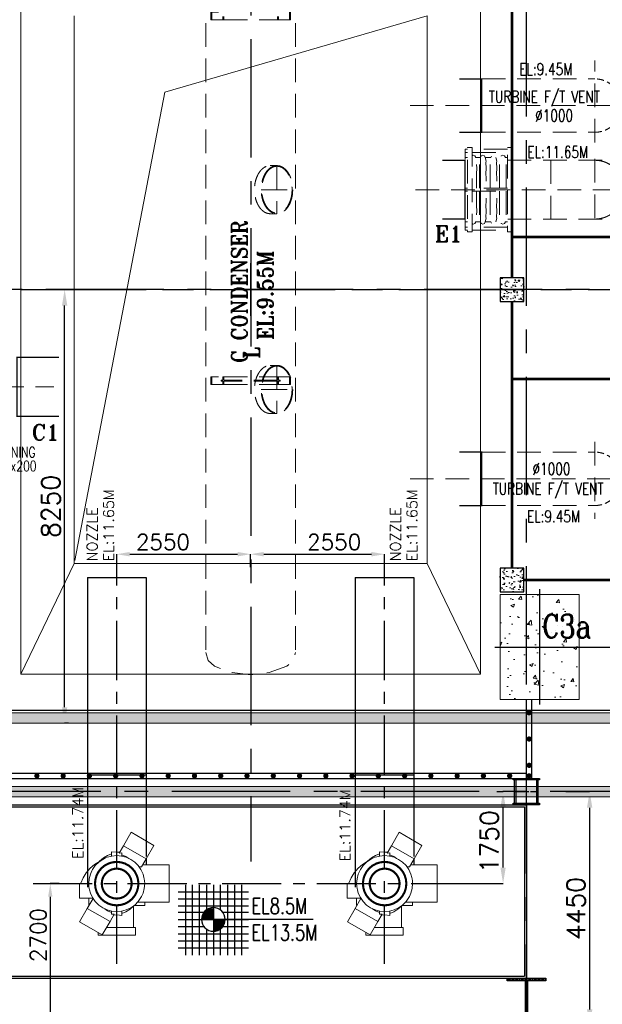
# Model space of a CAD drawing. Header units: inches. Extents: x 0 to 1544102, y -90707 to 23144100.
# Tile 26 of 181: x 106689 to 117780, y 111489 to 130218. Entities that reach past the tile are written whole.
import ezdxf

# ---------------------------------------------------------------- set-up
doc = ezdxf.new("R2010")
doc.units = ezdxf.units.IN
doc.header["$LTSCALE"] = 1800
doc.header["$MEASUREMENT"] = 0
for name, pattern in [('CENTER', [2, 1.25, -0.25, 0.25, -0.25]), ('CENTER2', [1.125, 0.75, -0.125, 0.125, -0.125]), ('HIDDEN', [0.375, 0.25, -0.125])]:
    doc.linetypes.add(name, pattern=pattern)
doc.layers.get('0').update_dxf_attribs({"color": 253})
for name, color, linetype in [('AUX COL', 1, 'Continuous'), ('CEN', 2, 'CENTER'), ('COL', 1, 'Continuous'), ('GRID', 251, 'CENTER'), ('PIPE', 5, 'Continuous'), ('STEEL', 231, 'Continuous')]:
    doc.layers.add(name, color=color, linetype=linetype)
for name, color, linetype, lineweight in [('CONCRETE', 145, 'Continuous', 15), ('DIM', 4, 'Continuous', 18), ('EQPT', 8, 'HIDDEN', 9), ('EQUIP', 8, 'Continuous', 9), ('TEXT', 3, 'Continuous', 18)]:
    doc.layers.add(name, color=color, linetype=linetype, lineweight=lineweight)
doc.styles.add('ROMANC', font='ROMANC.SHX')
doc.styles.add('ROMANS', font='romans.shx')
doc.styles.add('ROMANT', font='romant')
doc.styles.get("Standard").update_dxf_attribs({"font": 'arial.ttf'})
doc.dimstyles.new('STANDARD1', dxfattribs={"dimtxt": 300, "dimasz": 250, "dimexe": 0, "dimexo": 0, "dimgap": 80, "dimtad": 1, "dimdec": 0, "dimzin": 0, "dimdsep": 46, "dimtxsty": 'ROMANS', "dimcen": 0, "dimclrd": 4, "dimclre": 4, "dimclrt": 4, "dimadec": 0, "dimazin": 0, "dimtfac": 0.09, "dimtdec": 0, "dimtix": 1, "dimtofl": 0, "dimtmove": 0, "dimatfit": 3, "dimfxl": 1, "dimtolj": 1, "dimtzin": 0, "dimarcsym": 0})
doc.dimstyles.new('USER175', dxfattribs={"dimscale": 175, "dimtxt": 2, "dimasz": 1.75, "dimexe": 0, "dimexo": 0, "dimgap": 0.5, "dimtad": 1, "dimdec": 0, "dimzin": 0, "dimdsep": 46, "dimtxsty": 'ROMANS', "dimcen": 0, "dimclrd": 4, "dimclre": 4, "dimclrt": 4, "dimadec": 0, "dimazin": 0, "dimtfac": 0.09, "dimtdec": 0, "dimtix": 1, "dimtofl": 0, "dimtmove": 0, "dimatfit": 3, "dimfxl": 1, "dimtolj": 1, "dimtzin": 0, "dimarcsym": 0})
pattern_1 = [(50, (-125855.24, -26628.59), (215.17805, -18.82564), [22.5, -247.5]), (355, (-125855.24, -26628.6), (-41.6254, 225.65764), [18, -198]), (100.4514, (-125837.3, -26630.16), (173.5528, 206.83186), [19.12206, -210.34263]), (46.1842, (-125855.24, -26568.6), (320.1723, -49.6557), [33.75, -371.25]), (96.6356, (-125828.55, -26572.73), (280.3988, 292.23536), [28.6831, -315.5139]), (351.1842, (-125855.24, -26568.6), (280.3986, 292.2356), [27, -297]), (21, (-125825.24, -26583.59), (179.07212, -120.78567), [22.5, -247.5]), (326, (-125825.24, -26583.6), (72.9946, 217.545), [18, -198]), (71.4514, (-125810.31, -26593.66), (252.0668, 96.75915), [19.12206, -210.34263]), (37.5, (-125855.235, -26628.59), (3.647957, 99.868156), [0, -195.6, 0, -201, 0, -198.75]), (7.5, (-125855.24, -26628.59), (78.92086, 118.32351), [0, -114.6, 0, -191.1, 0, -75.75]), (327.5, (-125922.135, -26628.59), (160.14673, -6.76646), [0, -75, 0, -234, 0, -310.5]), (317.5, (-125952.14, -26628.59), (174.95585, 30.0315), [0, -97.5, 0, -155.4, 0, -220.5])]

# ---------------------------------------------------------------- blocks, each defined once
blk = doc.blocks.new('A-ROW COLUMN')
at = {"layer": 'COL'}
h = blk.add_hatch(dxfattribs=at)
h.set_pattern_fill('ANSI31', color=256, scale=200, style=0)
h.set_pattern_definition([(45, (165226.353, 18853.894), (-17.67767, 17.67767), [])])
h.paths.add_polyline_path([(180799, 40890), (181539, 40890), (181539, 40840), (180799, 40840)])
h.paths.add_polyline_path([(181153, 42590), (181185, 42590), (181185, 40890), (181153, 40890)])
h.paths.add_polyline_path([(180799, 42640), (181539, 42640), (181539, 42590), (180799, 42590)])
blk.add_line((181169, 40840), (181169, 42640))
at = {"layer": 'CEN'}
for p, q in [((181169, 40840), (181169, 42640)), ((180977, 41740), (181360, 41740))]:
    blk.add_line(p, q, dxfattribs=at)
at = {"layer": 'COL'}
for points in [[(180799, 42640), (181539, 42640), (181539, 42590), (180799, 42590)], [(181153, 42590), (181185, 42590), (181185, 40890), (181153, 40890)], [(180799, 40890), (181539, 40890), (181539, 40840), (180799, 40840)]]:
    blk.add_lwpolyline(points, close=True, dxfattribs=at)
blk = doc.blocks.new('TG DECK COLUMNS & OUTLINE')
at = {"layer": 'CONCRETE'}
h = blk.add_hatch(dxfattribs=at)
h.set_pattern_fill('AR-CONC', color=256, scale=100, style=0)
h.set_pattern_definition([(50, (250933.1, 69664.8), (717.26, -62.752), [75, -825]), (355, (250933.1, 69664.8), (-138.75, 752.19), [60, -660]), (100.4514, (250992.85, 69659.6), (578.51, 689.44), [63.74, -701.14]), (46.184, (250933.1, 69864.8), (1067.24, -165.52), [112.5, -1237.5]), (96.636, (251022, 69851), (934.66, 974.12), [95.61, -1051.71]), (351.184, (250933.1, 69864.8), (934.66, 974.12), [90, -990]), (21, (251033.1, 69814.8), (596.907, -402.62), [75, -825]), (326, (251033.1, 69814.8), (243.315, 725.15), [60, -660]), (71.4514, (251082.8, 69781.26), (840.223, 322.53), [63.74, -701.14]), (37.5, (250933.08, 69664.8), (12.16, 332.894), [0, -652, 0, -670, 0, -662.5]), (7.5, (250933.08, 69664.8), (263.07, 394.412), [0, -382, 0, -637, 0, -252.5]), (327.5, (250710.08, 69664.8), (533.8224, -22.555), [0, -250, 0, -780, 0, -1035]), (317.5, (250610.08, 69664.8), (583.186, 100.105), [0, -325, 0, -518, 0, -735])])
h.paths.add_polyline_path([(256433, 63865), (255683, 63865), (255683, 62865), (256433, 62865)])
h.paths.add_polyline_path([(257183, 63865), (256433, 63865), (256433, 62865), (257183, 62865)])
h.paths.add_polyline_path([(257183, 62865), (256433, 62865), (256433, 61865), (257183, 61865)])
h.paths.add_polyline_path([(256433, 62865), (255683, 62865), (255683, 61865), (256433, 61865)])
h.paths.add_polyline_path([(256407, 62925), (257214, 62925), (257214, 63600), (256407, 63600)], flags=9)
blk.add_lwpolyline([(240983, 64265), (243583, 61665), (267138, 61665), (267138, 77665), (243583, 77665), (240983, 75065), (226783, 75065), (226783, 64265)], close=True)
blk.add_lwpolyline([(240983, 64265), (243583, 61665), (267138, 61665), (267138, 77665), (243583, 77665), (240983, 75065), (226783, 75065), (226783, 64265)], close=True)
at = {"layer": 'CEN'}
for p, q in [((250933, 69165), (250933, 70165)), ((250433, 69665), (251433, 69665)), ((256433, 63965), (256433, 61770)), ((255581, 62865), (267037, 62865))]:
    blk.add_line(p, q, dxfattribs=at)
at = {"layer": 'CONCRETE'}
blk.add_lwpolyline([(255683, 61865), (257183, 61865), (257183, 63865), (255683, 63865)], close=True, dxfattribs=at)
at = {"layer": 'TEXT', "style": 'ROMANC', "width": 0.8}
blk.add_text('C3a', height=450, dxfattribs=at).set_placement((256485, 63037))
blk = doc.blocks.new('PLATFORM BELOW TG DECK AT EL. 5.8M & 8.0M & 8.5M')
at = {"layer": 'CONCRETE'}
h = blk.add_hatch(dxfattribs=at)
h.set_pattern_fill('AR-CONC', color=256, scale=30, style=0)
h.set_pattern_definition(pattern_1)
h.paths.add_polyline_path([(5200, -225), (5200, 225), (4750, 225), (4750, -225)])
h = blk.add_hatch(dxfattribs=at)
h.set_pattern_fill('AR-CONC', color=256, scale=30, style=0)
h.set_pattern_definition(pattern_1)
h.paths.add_polyline_path([(4750, -5300), (4750, -5750), (5200, -5750), (5200, -5300)])
at = {"layer": 'CEN'}
for p, q in [((0, -500), (0, 500)), ((-500, 0), (500, 0))]:
    blk.add_line(p, q, dxfattribs=at)
at = {"layer": 'COL'}
for points in [[(5200, 225), (4750, 225), (4750, -225), (5200, -225)], [(5200, -5300), (4750, -5300), (4750, -5750), (5200, -5750)]]:
    blk.add_lwpolyline(points, close=True, dxfattribs=at)
at = {"layer": 'STEEL', "const_width": 50}
for points in [[(4975, 225), (4975, 5300)], [(4975, 1000), (9525, 1000)], [(4975, -5300), (4975, -225)], [(4975, -1700), (9525, -1700)], [(9000, -5525), (5200, -5525)]]:
    blk.add_lwpolyline(points, dxfattribs=at)
blk = doc.blocks.new('*D182')
at = {"layer": 'Defpoints', "color": 0, "transparency": 16777216}
for p in [(107440, 113785), (107272, 111085), (107440, 111085)]:
    blk.add_point(p, dxfattribs=at)
at = {"layer": 'DIM', "color": 4, "lineweight": -2, "transparency": 16777216}
for p, q in [((107440, 113785), (107272, 113785)), ((107272, 113535), (107272, 111335)), ((107440, 111085), (107272, 111085))]:
    blk.add_line(p, q, dxfattribs=at)
at = {"layer": 'DIM', "color": 4, "transparency": 16777216}
for points in [[(107230, 113535), (107313, 113535), (107272, 113785)], [(107230, 111335), (107313, 111335), (107272, 111085)]]:
    blk.add_solid(points, dxfattribs=at)
at = {"layer": 'DIM', "color": 4, "transparency": 16777216, "insert": (107042, 112807), "char_height": 300, "attachment_point": 5, "rotation": 90, "style": 'ROMANS'}
blk.add_mtext('\\A1;2700', dxfattribs=at)
blk = doc.blocks.new('LEVEL')
at = {"flags": 128}
for points in [[(-533, 658), (-533, -676)], [(-400, 658), (-400, -676)], [(-267, 658), (-267, -676)], [(-267, 658), (-267, -676)], [(-133, 658), (-133, 181)], [(0, 658), (0, -676)], [(0, 658), (0, -676)], [(133, 658), (133, 181)], [(133, 658), (133, 181)], [(267, 658), (267, -676)], [(400, 658), (400, -676)], [(533, 658), (533, -676)], [(-667, 524), (667, 524)], [(-667, 391), (667, 391)], [(-667, 258), (667, 258)], [(-93, 205), (0, 205)], [(0, 0), (0, 264)], [(-667, 142), (-174, 142)], [(-667, 0), (667, 0)], [(-265, 0), (0, 0)], [(-225, 2), (0, 2)], [(-224, 25), (0, 25)], [(-220, 47), (0, 47)], [(-214, 70), (0, 70)], [(-205, 92), (0, 92)], [(-194, 115), (0, 115)], [(-178, 137), (0, 137)], [(-158, 160), (0, 160)], [(-132, 182), (0, 182)], [(1900, 0), (0, 0)], [(0, 0), (0, -261)], [(174, 142), (667, 142)], [(-667, -133), (-181, -133)], [(-133, -181), (-133, -676)], [(225, -2), (0, -2)], [(224, -25), (0, -25)], [(220, -47), (0, -47)], [(214, -70), (0, -70)], [(205, -92), (0, -92)], [(194, -115), (0, -115)], [(178, -137), (0, -137)], [(158, -160), (0, -160)], [(132, -182), (0, -182)], [(133, -181), (133, -676)], [(133, -181), (133, -676)], [(181, -133), (667, -133)], [(-667, -276), (667, -276)], [(93, -205), (0, -205)], [(-667, -409), (667, -409)], [(-667, -542), (667, -542)]]:
    blk.add_lwpolyline(points, dxfattribs=at)
for points in [[(0, 225, 0.414246), (-225, 0)], [(225, 0, 0.414258), (0, 225)], [(-225, 0, 0.414221), (0, -225)], [(0, -225, 0.414246), (225, 0)]]:
    blk.add_lwpolyline(points, format="xyb", dxfattribs=at)
at = {"flags": 4}
blk.add_attdef('LEVEL', (839, 107), '', height=300, dxfattribs=at)
blk = doc.blocks.new('*D208')
at = {"layer": 'Defpoints', "color": 0, "transparency": 16777216}
for p in [(111086, 120051), (108536, 119805), (111086, 119805)]:
    blk.add_point(p, dxfattribs=at)
at = {"layer": 'DIM', "color": 4, "lineweight": -2, "transparency": 16777216}
for p, q in [((108536, 119805), (108536, 120051)), ((108786, 120051), (110836, 120051)), ((111086, 119805), (111086, 120051))]:
    blk.add_line(p, q, dxfattribs=at)
at = {"layer": 'DIM', "color": 4, "transparency": 16777216}
for points in [[(108786, 120093), (108786, 120009), (108536, 120051)], [(110836, 120093), (110836, 120009), (111086, 120051)]]:
    blk.add_solid(points, dxfattribs=at)
at = {"layer": 'DIM', "color": 4, "transparency": 16777216, "insert": (109417, 120281), "char_height": 300, "attachment_point": 5, "style": 'ROMANS'}
blk.add_mtext('\\A1;2550', dxfattribs=at)
blk = doc.blocks.new('*D209')
at = {"layer": 'Defpoints', "color": 0, "transparency": 16777216}
for p in [(113636, 120051), (111086, 119805), (113636, 119805)]:
    blk.add_point(p, dxfattribs=at)
at = {"layer": 'DIM', "color": 4, "lineweight": -2, "transparency": 16777216}
for p, q in [((111086, 119805), (111086, 120051)), ((111336, 120051), (113386, 120051)), ((113636, 119805), (113636, 120051))]:
    blk.add_line(p, q, dxfattribs=at)
at = {"layer": 'DIM', "color": 4, "transparency": 16777216}
for points in [[(111336, 120093), (111336, 120009), (111086, 120051)], [(113386, 120093), (113386, 120009), (113636, 120051)]]:
    blk.add_solid(points, dxfattribs=at)
at = {"layer": 'DIM', "color": 4, "transparency": 16777216, "insert": (112676, 120281), "char_height": 300, "attachment_point": 5, "style": 'ROMANS'}
blk.add_mtext('\\A1;2550', dxfattribs=at)
blk = doc.blocks.new('GENERATOR AUX. EQUIPMENTS')
at = {"layer": 'EQPT', "style": 'ROMANS', "width": 0.75}
for s, p in [('OPENING', (-4962, -3194)), ('300x200', (-4956, -3455))]:
    blk.add_text(s, height=200, dxfattribs=at).set_placement(p)
blk = doc.blocks.new('HPDFT VENT ME BELLOW (900MM)')
for p, q in [((0, 770), (0, -770)), ((-45, -609), (0, -609)), ((-810, -800), (-900, -800))]:
    blk.add_line(p, q)
at = {"flags": 128}
for points in [[(-900, -800), (-900, 800), (-810, 800), (-810, -800)], [(-135, 770), (-810, 770)], [(-45, -800), (-135, -800), (-135, 800), (-45, 800), (-45, -800)], [(-45, 710), (0, 710), (0, 770), (-45, 770)], [(-810, 710), (-135, 710)], [(-135, 645), (-158, 654), (-190, 642), (-206, 611), (-220, 609), (-275, 609), (-289, 611), (-305, 642), (-338, 654), (-370, 642), (-386, 611), (-400, 609), (-478, 609), (-492, 611), (-508, 642), (-540, 654), (-572, 642), (-588, 611), (-602, 609), (-658, 609), (-672, 611), (-688, 642), (-720, 654), (-752, 642), (-768, 611), (-782, 609), (-810, 609)], [(-783, 30), (-784, 224), (-782, 300), (-784, 410), (-782, 520), (-784, 540), (-768, 611)], [(-658, 30), (-656, 224), (-658, 300), (-656, 410), (-658, 520), (-656, 540), (-672, 611)], [(-588, 611), (-604, 540), (-602, 520), (-604, 410), (-602, 300), (-604, 224), (-603, 30)], [(-478, 30), (-476, 224), (-478, 300), (-476, 410), (-478, 520), (-476, 540), (-492, 611)], [(-386, 611), (-401, 540), (-399, 520), (-402, 410), (-399, 300), (-401, 224), (-400, 30)], [(-275, 30), (-274, 224), (-276, 300), (-273, 410), (-276, 520), (-274, 540), (-289, 611)], [(-220, 30), (-221, 224), (-219, 300), (-222, 410), (-219, 520), (-221, 540), (-206, 611)], [(-45, 609), (0, 609)], [(0, 710), (0, 594)], [(-135, 30), (-810, 30)], [(-45, -30), (0, -30), (0, 30), (-45, 30)], [(-810, -30), (-135, -30)], [(-783, -30), (-784, -224), (-782, -300), (-784, -410), (-782, -520), (-784, -540), (-768, -611)], [(-658, -30), (-656, -224), (-658, -300), (-656, -410), (-658, -520), (-656, -540), (-672, -611)], [(-588, -611), (-604, -540), (-602, -520), (-604, -410), (-602, -300), (-604, -224), (-603, -30)], [(-478, -30), (-476, -224), (-478, -300), (-476, -410), (-478, -520), (-476, -540), (-492, -611)], [(-386, -611), (-401, -540), (-399, -520), (-402, -410), (-399, -300), (-401, -224), (-400, -30)], [(-275, -30), (-274, -224), (-276, -300), (-273, -410), (-276, -520), (-274, -540), (-289, -611)], [(-220, -30), (-221, -224), (-219, -300), (-222, -410), (-219, -520), (-221, -540), (-206, -611)], [(-135, -645), (-158, -654), (-190, -642), (-206, -611), (-220, -609), (-275, -609), (-289, -611), (-305, -642), (-338, -654), (-370, -642), (-386, -611), (-400, -609), (-478, -609), (-492, -611), (-508, -642), (-540, -654), (-572, -642), (-588, -611), (-602, -609), (-658, -609), (-672, -611), (-688, -642), (-720, -654), (-752, -642), (-768, -611), (-782, -609), (-810, -609)], [(-135, -710), (-810, -710)], [(-45, -770), (0, -770), (0, -710), (-45, -710)], [(-810, -770), (-135, -770)]]:
    blk.add_lwpolyline(points, dxfattribs=at)
blk = doc.blocks.new('FLASH TANK VENT PIPING ARCH-R0')
at = {"layer": 'EQPT'}
for p, q in [((6550, 2797), (6550, 4357)), ((4400, 4008), (6550, 4008)), ((3033, 3500), (7371, 3500)), ((4400, 2992), (6550, 2992)), ((4892, 2459), (11050, 2459)), ((5712, 2459), (5712, 1341)), ((6550, 2484), (6550, 1316)), ((3139, 1900), (12027, 1900)), ((4892, 1341), (11050, 1341)), ((-10846, -1850), (-3747, -1850)), ((6550, -2897), (6550, -4362)), ((4400, -3092), (6550, -3092)), ((3033, -3600), (7388, -3600)), ((4400, -4108), (6550, -4108))]:
    blk.add_line(p, q, dxfattribs=at)
at = {"layer": 'EQPT', "const_width": 25}
for points in [[(3969, 2992), (4400, 2992), (4400, 4008), (3969, 4008)], [(3649, 2459), (4080, 2459), (4080, 1341), (3649, 1341)], [(-3649, -2409), (-4450, -2409), (-4450, -1291), (-3649, -1291)], [(3969, -3092), (4400, -3092), (4400, -4108), (3969, -4108)]]:
    blk.add_lwpolyline(points, dxfattribs=at)
at = {"layer": 'EQPT', "ltscale": 0.3}
for centre in [(6550, 3500), (6550, -3600)]:
    blk.add_arc(centre, 508, 270, 90, dxfattribs=at)
at = {"layer": 'EQPT'}
blk.add_arc((6550, 1900), 559, 270, 90, dxfattribs=at)
at = {"layer": 'EQPT', "rotation": 180}
blk.add_blockref('HPDFT VENT ME BELLOW (900MM)', (4080, 1900), dxfattribs=at)
at = {"layer": 'TEXT', "style": 'ROMANS', "width": 0.75}
for s, p in [('EL:9.45M', (5111, 4079)), ('TURBINE F/T VENT', (4533, 3557)), ('%%C1000', (5414, 3200)), ('EL:11.65M', (5267, 2504)), ('%%C1000', (5364, -3522)), ('TURBINE F/T VENT', (4606, -3900)), ('EL:9.45M', (5259, -4426))]:
    blk.add_text(s, height=225, dxfattribs=at).set_placement(p)
at = {"layer": 'TEXT', "style": 'ROMANT'}
for s, p in [('E1', (3507, 911)), ('C1', (-4165, -2864))]:
    blk.add_text(s, height=300, dxfattribs=at).set_placement(p)
blk = doc.blocks.new('AUX COLUMNS')
at = {"color": 2, "linetype": 'CENTER2', "ltscale": 0.15}
for p, q in [((-151538, 50115), (-151538, 50615)), ((-151763, 50365), (-151313, 50365))]:
    blk.add_line(p, q, dxfattribs=at)
at = {"layer": 'AUX COL'}
for p, q in [((-151763, 50143), (-151763, 50587)), ((-151735, 50143), (-151735, 50587)), ((-151341, 50143), (-151341, 50587)), ((-151313, 50143), (-151313, 50587))]:
    blk.add_line(p, q, dxfattribs=at)
for points in [[(-151788, 50615), (-151288, 50615), (-151288, 50587), (-151788, 50587)], [(-151788, 50143), (-151288, 50143), (-151288, 50115), (-151788, 50115)]]:
    blk.add_lwpolyline(points, close=True, dxfattribs=at)
at = {"layer": 'GRID'}
for p, q in [((-136838, 59915), (-243038, 59915)), ((-138038, 50365), (-163538, 50365))]:
    blk.add_line(p, q, dxfattribs=at)
blk = doc.blocks.new('cond')
at = {"layer": 'CEN'}
for p, q in [((0, 11965), (0, -10877)), ((-7840, 0), (7840, 0))]:
    blk.add_line(p, q, dxfattribs=at)
at = {"layer": 'EQUIP'}
for p, q in [((-4375, 7315), (-4375, -7315)), ((4375, 7315), (4375, -7315)), ((-3358, -5208), (-3358, 5208)), ((3358, 5208), (-1637, 3753)), ((3358, -5208), (3358, 5208)), ((-1637, 3753), (-3344, -5152)), ((-3358, -5208), (-4375, -7315)), ((3358, -5208), (-3358, -5208)), ((3358, -5208), (4375, -7315)), ((-4375, -7315), (4375, -7315))]:
    blk.add_line(p, q, dxfattribs=at)
blk = doc.blocks.new('A$C67821B7B ARCH-R0')
at = {"layer": 'CEN'}
blk.add_line((-7977, 0), (13334, 0), dxfattribs=at)
at = {"layer": 'EQPT'}
for p, q in [((500, 2357), (372, 2357)), ((500, 2357), (500, 1443)), ((200, 1900), (800, 1900)), ((242, 1900), (758, 1900)), ((500, 1443), (372, 1443)), ((500, -1443), (372, -1443)), ((500, -1443), (500, -2357)), ((200, -1900), (800, -1900)), ((242, -1900), (758, -1900)), ((242, -1900), (758, -1900)), ((500, -2357), (372, -2357))]:
    blk.add_line(p, q, dxfattribs=at)
at = {"layer": 'EQPT', "flags": 128}
for points in [[(-854, 6420), (-854, -6901)], [(854, 6420), (854, -6901)], [(-740, 5277), (-757, 5277), (-757, 5133), (-740, 5133), (-740, 5277), (-531, 5277)], [(740, 5133), (757, 5133), (757, 5277), (740, 5277), (740, 5133)], [(-740, 5133), (-531, 5133)], [(-531, 5195), (-531, 5133), (-511, 5133), (-511, 5195)], [(-511, 5133), (511, 5133)], [(511, 5195), (511, 5133), (531, 5133), (531, 5195)], [(740, 5133), (531, 5133)], [(-740, -1663), (-757, -1663), (-757, -1807), (-740, -1807), (-740, -1663), (-531, -1663)], [(-511, -1725), (-511, -1663), (-531, -1663), (-531, -1725)], [(-511, -1663), (511, -1663)], [(531, -1725), (531, -1663), (511, -1663), (511, -1725)], [(531, -1663), (740, -1663)], [(740, -1807), (757, -1807), (757, -1663), (740, -1663), (740, -1807)], [(-740, -1807), (-531, -1807)], [(-531, -1725), (-564, -1725), (-564, -1745), (-531, -1745)], [(-531, -1745), (-531, -1807), (-511, -1807), (-511, -1745)], [(511, -1725), (-511, -1725)], [(511, -1745), (-511, -1745)], [(-511, -1807), (511, -1807)], [(511, -1745), (511, -1807), (531, -1807), (531, -1745)], [(531, -1745), (564, -1745), (564, -1725), (531, -1725)], [(740, -1807), (531, -1807)], [(-854, -6901), (-810, -7056), (-691, -7165), (-355, -7287), (0, -7328), (355, -7287), (691, -7165), (810, -7056), (854, -6901)]]:
    blk.add_lwpolyline(points, dxfattribs=at)
at = {"layer": 'EQPT', "extrusion": (0, 0, -1)}
for centre in [(372, 1900), (372, -1900)]:
    blk.add_ellipse(centre, major_axis=(0, 457), ratio=0.656455, start_param=3.141593, end_param=6.283185, dxfattribs=at)
for centre in [(500, 1900), (500, -1900)]:
    blk.add_ellipse(centre, major_axis=(0, 457), ratio=0.656455, dxfattribs=at)
at = {"layer": 'EQPT'}
for points in [[(500, 2345), (510, 2345), (519, 2344), (543, 2341), (556, 2337), (583, 2327), (596, 2320), (622, 2304), (634, 2294), (658, 2272), (670, 2260), (691, 2233), (702, 2218), (721, 2186), (730, 2169), (746, 2133), (753, 2114), (765, 2075), (770, 2055), (779, 2013), (782, 1992), (787, 1949), (788, 1927), (788, 1884), (787, 1862), (783, 1819), (781, 1797), (773, 1755), (768, 1735), (756, 1695), (749, 1676), (734, 1640), (725, 1622), (707, 1590), (697, 1574), (675, 1546), (664, 1534), (640, 1511), (628, 1501), (602, 1484), (589, 1477), (563, 1465), (549, 1461), (522, 1456), (508, 1455), (481, 1455), (467, 1457), (440, 1464), (427, 1469), (401, 1482), (388, 1490), (363, 1509), (351, 1519), (327, 1544), (316, 1557), (296, 1586), (286, 1602), (268, 1636), (260, 1654), (246, 1691), (239, 1710), (228, 1751), (224, 1771), (217, 1814), (215, 1835), (212, 1879), (212, 1901), (213, 1944), (215, 1966), (220, 2008), (224, 2030), (234, 2071), (239, 2091), (253, 2129), (260, 2147), (277, 2182), (286, 2199), (306, 2229), (317, 2244), (339, 2270), (351, 2281), (376, 2302), (388, 2310), (414, 2325), (428, 2331), (454, 2340), (468, 2343), (488, 2345), (494, 2345), (500, 2345)], [(500, -1455), (510, -1455), (519, -1456), (543, -1459), (556, -1463), (583, -1473), (596, -1480), (622, -1496), (634, -1506), (658, -1528), (670, -1540), (691, -1567), (702, -1582), (721, -1614), (730, -1631), (746, -1667), (753, -1686), (765, -1725), (770, -1745), (779, -1787), (782, -1808), (787, -1851), (788, -1873), (788, -1916), (787, -1938), (783, -1981), (781, -2003), (773, -2045), (768, -2065), (756, -2105), (749, -2124), (734, -2160), (725, -2178), (707, -2210), (697, -2226), (675, -2254), (664, -2266), (640, -2289), (628, -2299), (602, -2316), (589, -2323), (563, -2335), (549, -2339), (522, -2344), (508, -2345), (481, -2345), (467, -2343), (440, -2336), (427, -2331), (401, -2318), (388, -2310), (363, -2291), (351, -2281), (327, -2256), (316, -2243), (296, -2214), (286, -2198), (268, -2164), (260, -2146), (246, -2109), (239, -2090), (228, -2049), (224, -2029), (217, -1986), (215, -1965), (212, -1921), (212, -1899), (213, -1856), (215, -1834), (220, -1792), (224, -1770), (234, -1729), (239, -1709), (253, -1671), (260, -1653), (277, -1618), (286, -1601), (306, -1571), (317, -1556), (339, -1530), (351, -1519), (376, -1498), (388, -1490), (414, -1475), (428, -1469), (454, -1460), (468, -1457), (488, -1455), (494, -1455), (500, -1455)]]:
    blk.add_open_spline(points, degree=3, knots=[0, 0, 0, 0, 0.102959, 0.102959, 0.248555, 0.248555, 0.39415, 0.39415, 0.539746, 0.539746, 0.685342, 0.685342, 0.830938, 0.830938, 0.976534, 0.976534, 1.12213, 1.12213, 1.267725, 1.267725, 1.413321, 1.413321, 1.558917, 1.558917, 1.704513, 1.704513, 1.850109, 1.850109, 1.995704, 1.995704, 2.1413, 2.1413, 2.286896, 2.286896, 2.432492, 2.432492, 2.578088, 2.578088, 2.723684, 2.723684, 2.869279, 2.869279, 3.014875, 3.014875, 3.160471, 3.160471, 3.306067, 3.306067, 3.451663, 3.451663, 3.597258, 3.597258, 3.742854, 3.742854, 3.88845, 3.88845, 4.034046, 4.034046, 4.179642, 4.179642, 4.325238, 4.325238, 4.470833, 4.470833, 4.616429, 4.616429, 4.762025, 4.762025, 4.907621, 4.907621, 5.053217, 5.053217, 5.198812, 5.198812, 5.344408, 5.344408, 5.490004, 5.490004, 5.6356, 5.6356, 5.781196, 5.781196, 5.926792, 5.926792, 6.072387, 6.072387, 6.217983, 6.217983, 6.283185, 6.283185, 6.283185, 6.283185], dxfattribs=at)
blk = doc.blocks.new('*D330')
at = {"color": 4, "lineweight": -2, "transparency": 16777216}
for p, q in [((108078, 125085), (107545, 125085)), ((107545, 117141), (107545, 124779)), ((107616, 116835), (107545, 116835))]:
    blk.add_line(p, q, dxfattribs=at)
at = {"color": 4, "transparency": 16777216}
for points in [[(107494, 124779), (107596, 124779), (107545, 125085)], [(107494, 117141), (107596, 117141), (107545, 116835)]]:
    blk.add_solid(points, dxfattribs=at)
at = {"layer": 'Defpoints', "color": 0, "transparency": 16777216}
for p in [(107545, 125085), (108078, 125085), (107616, 116835)]:
    blk.add_point(p, dxfattribs=at)
at = {"color": 4, "transparency": 16777216, "insert": (107282, 120960), "char_height": 350, "attachment_point": 5, "rotation": 90, "style": 'ROMANS'}
blk.add_mtext('\\A1;8250', dxfattribs=at)
blk = doc.blocks.new('*D331')
at = {"color": 4, "lineweight": -2, "transparency": 16777216}
for p, q in [((115769, 115535), (115891, 115535)), ((115891, 114091), (115891, 115229)), ((114959, 113785), (115891, 113785))]:
    blk.add_line(p, q, dxfattribs=at)
at = {"color": 4, "transparency": 16777216}
for points in [[(115840, 115229), (115942, 115229), (115891, 115535)], [(115840, 114091), (115942, 114091), (115891, 113785)]]:
    blk.add_solid(points, dxfattribs=at)
at = {"layer": 'Defpoints', "color": 0, "transparency": 16777216}
for p in [(115769, 115535), (115891, 115535), (114959, 113785)]:
    blk.add_point(p, dxfattribs=at)
at = {"color": 4, "transparency": 16777216, "insert": (115629, 114581), "char_height": 350, "attachment_point": 5, "rotation": 90, "style": 'ROMANS'}
blk.add_mtext('\\A1;1750', dxfattribs=at)
blk = doc.blocks.new('*D332')
at = {"color": 4, "lineweight": -2, "transparency": 16777216}
for p, q in [((117086, 115535), (117539, 115535)), ((117539, 115229), (117539, 111391)), ((117309, 111085), (117539, 111085))]:
    blk.add_line(p, q, dxfattribs=at)
at = {"color": 4, "transparency": 16777216}
for points in [[(117488, 115229), (117590, 115229), (117539, 115535)], [(117488, 111391), (117590, 111391), (117539, 111085)]]:
    blk.add_solid(points, dxfattribs=at)
at = {"layer": 'Defpoints', "color": 0, "transparency": 16777216}
for p in [(117086, 115535), (117309, 111085), (117539, 111085)]:
    blk.add_point(p, dxfattribs=at)
at = {"color": 4, "transparency": 16777216, "insert": (117277, 113310), "char_height": 350, "attachment_point": 5, "rotation": 90, "style": 'ROMANS'}
blk.add_mtext('\\A1;4450', dxfattribs=at)

msp = doc.modelspace()

# ---------------------------------------------------------------- hatches: boundary and pattern name
at = {"layer": 'CONCRETE'}
h = msp.add_hatch(dxfattribs=at)
h.set_pattern_fill('AR-CONC', color=256, scale=75, style=0)
h.set_pattern_definition([(50, (7746.85, 71898.76), (537.9451, -47.0641), [56.25, -618.75]), (355, (7746.85, 71898.76), (-104.0635, 564.144), [45, -495]), (100.4514, (7791.7, 71894.84), (433.882, 517.0797), [47.8051, -525.8566]), (46.1842, (7746.85, 72048.76), (800.4308, -124.1393), [84.375, -928.125]), (96.6356, (7813.55, 72038.4), (700.997, 730.5884), [71.7077, -788.7847]), (351.1842, (7746.85, 72048.8), (700.9965, 730.589), [67.5, -742.5]), (21, (7821.85, 72011.26), (447.6803, -301.9642), [56.25, -618.75]), (326, (7821.85, 72011.26), (182.4865, 543.8625), [45, -495]), (71.4514, (7859.16, 71986.1), (630.167, 241.8979), [47.8051, -525.8566]), (37.5, (7746.85, 71898.76), (9.1199, 249.6704), [0, -489, 0, -502.5, 0, -496.875]), (7.5, (7746.85, 71898.76), (197.30215, 295.8088), [0, -286.5, 0, -477.75, 0, -189.375]), (327.5, (7579.6, 71898.76), (400.36683, -16.91615), [0, -187.5, 0, -585, 0, -776.25]), (317.5, (7504.6, 71898.76), (437.3896, 75.0787), [0, -243.75, 0, -388.5, 0, -551.25])])
h.paths.add_polyline_path([(102864.52, 117885.31), (102734.78, 117732.21), (103632.1, 116834.89), (137836.2, 116834.89), (137836.2, 115634.89), (102303.67, 115634.89), (101437.42, 116201.14), (101307.68, 116048.04), (102220.83, 115434.89), (138036.2, 115434.89), (138036.2, 117034.89), (103714.94, 117034.89)])

# ---------------------------------------------------------------- linework, layer by layer
at = {"layer": 'CEN', "linetype": 'CENTER', "ltscale": 0.5, "flags": 128}
for points in [[(108536.2, 112257.39), (108536.2, 119805.33)], [(113636.2, 112257.39), (113636.2, 119805.33)], [(106944.2, 113784.89), (114959.39, 113784.89)]]:
    msp.add_lwpolyline(points, dxfattribs=at)
at = {"layer": 'CONCRETE'}
msp.add_lwpolyline([(102864.52, 117885.31), (102734.78, 117732.21), (103632.1, 116834.89), (137836.2, 116834.89), (137836.2, 115634.89), (102303.67, 115634.89), (101437.42, 116201.14), (101307.68, 116048.04), (102220.83, 115434.89), (138036.2, 115434.89), (138036.2, 117034.89), (103714.94, 117034.89), (102864.52, 117885.31)], dxfattribs=at)
at = {"layer": 'EQUIP', "flags": 128}
for points in [[(108663.9, 114506.09), (108811.4, 114761.59)], [(109244.5, 114511.59), (108811.4, 114761.59)], [(113763.9, 114506.09), (113911.4, 114761.59)], [(114344.5, 114511.59), (113911.4, 114761.59)], [(108663.9, 114506.09), (108581.9, 114364.09)], [(109010.6, 114106.59), (109096.9, 114256.09), (108663.9, 114506.09)], [(109096.9, 114256.09), (109244.5, 114511.59)], [(113763.9, 114506.09), (113681.9, 114364.09)], [(114110.6, 114106.59), (114196.9, 114256.09), (113763.9, 114506.09)], [(114196.9, 114256.09), (114344.5, 114511.59)], [(108193.4, 114193.39), (108269.6, 114246.69), (108325.7, 114272.89)], [(108202.2, 114199.49), (108211.7, 114210.69), (108283.2, 114272.29), (108363.5, 114321.99), (108436.2, 114352.59)], [(108325.7, 114272.89), (108353.8, 114285.99)], [(108353.8, 114285.99), (108443.6, 114309.99), (108536.2, 114318.19), (108628.8, 114309.99), (108718.6, 114285.99), (108802.8, 114246.69)], [(108536.2, 114379.69), (108530.3, 114381.19), (108436.2, 114389.29)], [(108436.2, 114389.29), (108436.2, 114308.09)], [(108536.2, 114379.69), (108542.1, 114381.19), (108594.4, 114385.69)], [(108536.2, 114379.69), (108536.2, 114318.19)], [(108636.2, 114368.79), (108581.9, 114364.09)], [(108636.2, 114308.09), (108636.2, 114368.79)], [(108764.6, 114264.49), (108708.9, 114299.89), (108636.2, 114331.19)], [(113293.4, 114193.39), (113369.6, 114246.69), (113425.7, 114272.89)], [(113302.2, 114199.49), (113311.7, 114210.69), (113383.2, 114272.29), (113463.5, 114321.99), (113536.2, 114352.59)], [(113425.7, 114272.89), (113453.8, 114285.99)], [(113453.8, 114285.99), (113543.6, 114309.99), (113636.2, 114318.19), (113728.8, 114309.99), (113818.6, 114285.99), (113902.8, 114246.69)], [(113636.2, 114379.69), (113630.3, 114381.19), (113536.2, 114389.29)], [(113536.2, 114389.29), (113536.2, 114308.09)], [(113636.2, 114379.69), (113642.1, 114381.19), (113694.4, 114385.69)], [(113636.2, 114379.69), (113636.2, 114318.19)], [(113736.2, 114368.79), (113681.9, 114364.09)], [(113736.2, 114308.09), (113736.2, 114368.79)], [(113864.6, 114264.49), (113808.9, 114299.89), (113736.2, 114331.19)], [(108206.59, 114204.67), (108115.3, 114149.39), (108029.6, 114076.99), (107956, 113992.19), (107896.6, 113896.99), (107852.6, 113793.69), (107850.4, 113784.89)], [(108074.4, 114051.49), (108127.7, 114127.69)], [(108127.7, 114127.69), (108193.4, 114193.39)], [(108180.7, 114188.99), (108186.2, 114189.69), (108187.5, 114188.49), (108188.7, 114188.69)], [(108802.8, 114246.69), (108879, 114193.39)], [(108879, 114193.39), (108944.7, 114127.69)], [(109054.8, 113901.99), (109037.3, 113967.29), (108998, 114051.49), (108944.7, 114127.69)], [(109010.6, 114106.59), (108959.4, 114106.59)], [(109030.1, 114140.39), (109536.2, 114140.39)], [(109536.2, 114140.39), (109536.2, 113784.89)], [(113306.59, 114204.67), (113215.3, 114149.39), (113129.6, 114076.99), (113056, 113992.19), (112996.6, 113896.99), (112952.6, 113793.69), (112950.4, 113784.89)], [(113174.4, 114051.49), (113227.7, 114127.69)], [(113227.7, 114127.69), (113293.4, 114193.39)], [(113280.7, 114188.99), (113286.2, 114189.69), (113287.5, 114188.49), (113288.7, 114188.69)], [(113902.8, 114246.69), (113979, 114193.39)], [(113979, 114193.39), (114044.7, 114127.69)], [(114154.8, 113901.99), (114137.3, 113967.29), (114098, 114051.49), (114044.7, 114127.69)], [(114110.6, 114106.59), (114059.4, 114106.59)], [(114130.1, 114140.39), (114636.2, 114140.39)], [(114636.2, 114140.39), (114636.2, 113784.89)], [(108002.9, 113784.89), (108011.1, 113877.49)], [(108011.1, 113877.49), (108035.1, 113967.29)], [(108035.1, 113967.29), (108064.6, 114030.49)], [(108064.6, 114030.49), (108074.4, 114051.49)], [(109054.8, 113901.99), (109061.3, 113877.49)], [(109064.6, 113840.89), (109061.3, 113877.49)], [(113102.9, 113784.89), (113111.1, 113877.49)], [(113111.1, 113877.49), (113135.1, 113967.29)], [(113135.1, 113967.29), (113164.6, 114030.49)], [(113164.6, 114030.49), (113174.4, 114051.49)], [(114154.8, 113901.99), (114161.3, 113877.49)], [(114164.6, 113840.89), (114161.3, 113877.49)], [(107825.2, 113784.89), (107825.2, 113684.89)], [(108002.9, 113784.89), (107825.2, 113784.89)], [(108007.8, 113728.89), (108002.9, 113784.89)], [(108011.1, 113692.29), (108007.8, 113728.89)], [(108017.6, 113667.79), (108011.1, 113692.29)], [(109037.3, 113602.49), (109061.3, 113692.29), (109069.5, 113784.89)], [(109064.6, 113840.89), (109069.5, 113784.89)], [(109536.2, 113784.89), (109536.2, 113429.39)], [(112925.2, 113784.89), (112925.2, 113684.89)], [(113102.9, 113784.89), (112925.2, 113784.89)], [(113107.8, 113728.89), (113102.9, 113784.89)], [(113111.1, 113692.29), (113107.8, 113728.89)], [(113117.6, 113667.79), (113111.1, 113692.29)], [(114137.3, 113602.49), (114161.3, 113692.29), (114169.5, 113784.89)], [(114164.6, 113840.89), (114169.5, 113784.89)], [(114636.2, 113784.89), (114636.2, 113429.39)], [(107825.2, 113684.89), (107825.2, 113645.29)], [(107825.2, 113645.29), (107825.2, 113505.59)], [(108083.3, 113505.59), (107825.2, 113505.59)], [(108084.9, 113503.29), (107975.5, 113313.69)], [(108002.9, 113505.59), (108002.9, 113365.99)], [(108017.6, 113667.79), (108035.1, 113602.49), (108074.4, 113518.29), (108127.7, 113442.09), (108193.4, 113376.39), (108269.6, 113323.09), (108353.8, 113283.79), (108443.6, 113259.79), (108536.2, 113251.69), (108628.8, 113259.79)], [(109007.8, 113539.29), (108998, 113518.29), (108944.7, 113442.09)], [(109037.3, 113602.49), (109007.8, 113539.29)], [(112925.2, 113684.89), (112925.2, 113645.29)], [(112925.2, 113645.29), (112925.2, 113505.59)], [(113183.3, 113505.59), (112925.2, 113505.59)], [(113184.9, 113503.29), (113075.5, 113313.69)], [(113102.9, 113505.59), (113102.9, 113365.99)], [(113117.6, 113667.79), (113135.1, 113602.49), (113174.4, 113518.29), (113227.7, 113442.09), (113293.4, 113376.39), (113369.6, 113323.09), (113453.8, 113283.79), (113543.6, 113259.79), (113636.2, 113251.69), (113728.8, 113259.79)], [(114107.8, 113539.29), (114098, 113518.29), (114044.7, 113442.09)], [(114137.3, 113602.49), (114107.8, 113539.29)], [(107975.5, 113313.69), (107827.9, 113058.19)], [(107975.5, 113313.69), (108408.5, 113063.69), (108490.5, 113205.69)], [(108005.6, 113365.99), (108002.9, 113365.99)], [(108870.2, 113370.29), (108860.7, 113359.09), (108789.2, 113297.49), (108708.9, 113247.79), (108636.2, 113217.19)], [(108718.6, 113283.79), (108802.8, 113323.09), (108879, 113376.39), (108944.7, 113442.09)], [(108856.2, 112946.99), (108856.2, 113355.19)], [(109069.5, 113365.99), (108866.5, 113365.99)], [(108932, 113429.39), (109536.2, 113429.39)], [(109069.5, 113429.39), (109069.5, 113365.99)], [(113075.5, 113313.69), (112927.9, 113058.19)], [(113075.5, 113313.69), (113508.5, 113063.69), (113590.5, 113205.69)], [(113105.6, 113365.99), (113102.9, 113365.99)], [(113970.2, 113370.29), (113960.7, 113359.09), (113889.2, 113297.49), (113808.9, 113247.79), (113736.2, 113217.19)], [(113818.6, 113283.79), (113902.8, 113323.09), (113979, 113376.39), (114044.7, 113442.09)], [(113956.2, 112946.99), (113956.2, 113355.19)], [(114169.5, 113365.99), (113966.5, 113365.99)], [(114032, 113429.39), (114636.2, 113429.39)], [(114169.5, 113429.39), (114169.5, 113365.99)], [(108307.8, 113305.29), (108363.5, 113269.89), (108436.2, 113238.59)], [(108436.2, 113261.69), (108436.2, 113200.99)], [(108436.2, 113200.99), (108490.5, 113205.69)], [(108536.2, 113190.09), (108530.3, 113188.59), (108478, 113184.09)], [(108536.2, 113251.69), (108536.2, 113197.39)], [(108536.2, 113197.39), (108536.2, 113190.09)], [(108536.2, 113190.09), (108542.1, 113188.59), (108636.2, 113180.59)], [(108718.6, 113283.79), (108628.8, 113259.79)], [(108636.2, 113180.59), (108636.2, 113261.69)], [(113407.8, 113305.29), (113463.5, 113269.89), (113536.2, 113238.59)], [(113536.2, 113261.69), (113536.2, 113200.99)], [(113536.2, 113200.99), (113590.5, 113205.69)], [(113636.2, 113190.09), (113630.3, 113188.59), (113578, 113184.09)], [(113636.2, 113251.69), (113636.2, 113197.39)], [(113636.2, 113197.39), (113636.2, 113190.09)], [(113636.2, 113190.09), (113642.1, 113188.59), (113736.2, 113180.59)], [(113818.6, 113283.79), (113728.8, 113259.79)], [(113736.2, 113180.59), (113736.2, 113261.69)], [(107827.9, 113058.19), (108261, 112808.19)], [(108408.5, 113063.69), (108261, 112808.19)], [(108536.2, 112946.99), (108341.1, 112946.99)], [(108891.7, 112946.99), (108536.2, 112946.99)], [(108891.7, 112946.99), (108891.7, 112807.39)], [(112927.9, 113058.19), (113361, 112808.19)], [(113508.5, 113063.69), (113361, 112808.19)], [(113636.2, 112946.99), (113441.1, 112946.99)], [(113991.7, 112946.99), (113636.2, 112946.99)], [(113991.7, 112946.99), (113991.7, 112807.39)], [(108180.7, 112854.49), (108180.7, 112807.39)], [(108536.2, 112807.39), (108180.7, 112807.39)], [(108891.7, 112807.39), (108536.2, 112807.39)], [(113280.7, 112854.49), (113280.7, 112807.39)], [(113636.2, 112807.39), (113280.7, 112807.39)], [(113991.7, 112807.39), (113636.2, 112807.39)]]:
    msp.add_lwpolyline(points, dxfattribs=at)
at = {"layer": 'EQUIP', "const_width": 40, "flags": 128}
for points in [[(108536.2, 114197.89), (108458.3, 114190.49), (108381, 114167.59), (108308.4, 114129.39), (108244.2, 114076.89), (108191.7, 114012.69), (108153.5, 113940.09), (108130.6, 113862.89), (108123.2, 113784.89), (108130.6, 113706.89), (108153.5, 113629.69), (108191.7, 113557.09), (108244.2, 113492.89), (108308.4, 113440.39), (108381, 113402.19), (108458.2, 113379.29), (108536.2, 113371.89), (108536.2, 113371.89), (108536.2, 113371.89), (108536.2, 113371.89), (108536.2, 113371.89), (108536.2, 113371.89), (108536.2, 113371.89), (108536.2, 113371.89), (108536.2, 113371.89), (108536.2, 113371.89), (108536.2, 113371.89), (108536.2, 113371.89), (108536.2, 113371.89), (108536.2, 113371.89), (108536.2, 113371.89), (108536.2, 113371.89), (108536.2, 113371.89), (108614.2, 113379.29), (108691.4, 113402.19), (108764, 113440.39), (108828.2, 113492.89), (108880.7, 113557.09), (108918.9, 113629.69), (108941.8, 113706.89), (108949.2, 113784.89), (108941.8, 113862.89), (108918.9, 113940.09), (108880.7, 114012.69), (108828.2, 114076.89), (108764, 114129.39), (108691.4, 114167.59), (108614.1, 114190.49), (108536.2, 114197.89)], [(108536.2, 113500.49), (108536.2, 113500.49), (108536.2, 113500.49), (108536.2, 113500.49), (108536.2, 113500.49), (108536.2, 113500.49), (108536.2, 113500.49), (108536.2, 113500.49), (108536.2, 113500.49), (108583.9, 113504.49), (108631.4, 113516.89), (108676.9, 113537.79), (108718.5, 113566.59), (108754.5, 113602.59), (108783.3, 113644.19), (108804.2, 113689.69), (108816.6, 113737.19), (108820.6, 113784.89), (108816.6, 113832.59), (108804.2, 113880.09), (108783.3, 113925.59), (108754.5, 113967.19), (108718.5, 114003.19), (108676.9, 114031.99), (108631.4, 114052.89), (108583.9, 114065.29), (108536.2, 114069.29), (108488.5, 114065.29), (108441, 114052.89), (108395.5, 114031.99), (108353.9, 114003.19), (108317.9, 113967.19), (108289.1, 113925.59), (108268.2, 113880.09), (108255.8, 113832.59), (108251.8, 113784.89), (108255.8, 113737.19), (108268.2, 113689.69), (108289.1, 113644.19), (108317.9, 113602.59), (108353.9, 113566.59), (108395.5, 113537.79), (108441, 113516.89), (108488.5, 113504.49), (108536.2, 113500.49), (108536.2, 113500.49), (108536.2, 113500.49), (108536.2, 113500.49), (108536.2, 113500.49), (108536.2, 113500.49), (108536.2, 113500.49), (108536.2, 113500.49), (108536.2, 113500.49)], [(113636.2, 114197.89), (113558.3, 114190.49), (113481, 114167.59), (113408.4, 114129.39), (113344.2, 114076.89), (113291.7, 114012.69), (113253.5, 113940.09), (113230.6, 113862.89), (113223.2, 113784.89), (113230.6, 113706.89), (113253.5, 113629.69), (113291.7, 113557.09), (113344.2, 113492.89), (113408.4, 113440.39), (113481, 113402.19), (113558.2, 113379.29), (113636.2, 113371.89), (113636.2, 113371.89), (113636.2, 113371.89), (113636.2, 113371.89), (113636.2, 113371.89), (113636.2, 113371.89), (113636.2, 113371.89), (113636.2, 113371.89), (113636.2, 113371.89), (113636.2, 113371.89), (113636.2, 113371.89), (113636.2, 113371.89), (113636.2, 113371.89), (113636.2, 113371.89), (113636.2, 113371.89), (113636.2, 113371.89), (113636.2, 113371.89), (113714.2, 113379.29), (113791.4, 113402.19), (113864, 113440.39), (113928.2, 113492.89), (113980.7, 113557.09), (114018.9, 113629.69), (114041.8, 113706.89), (114049.2, 113784.89), (114041.8, 113862.89), (114018.9, 113940.09), (113980.7, 114012.69), (113928.2, 114076.89), (113864, 114129.39), (113791.4, 114167.59), (113714.1, 114190.49), (113636.2, 114197.89)], [(113636.2, 113500.49), (113636.2, 113500.49), (113636.2, 113500.49), (113636.2, 113500.49), (113636.2, 113500.49), (113636.2, 113500.49), (113636.2, 113500.49), (113636.2, 113500.49), (113636.2, 113500.49), (113683.9, 113504.49), (113731.4, 113516.89), (113776.9, 113537.79), (113818.5, 113566.59), (113854.5, 113602.59), (113883.3, 113644.19), (113904.2, 113689.69), (113916.6, 113737.19), (113920.6, 113784.89), (113916.6, 113832.59), (113904.2, 113880.09), (113883.3, 113925.59), (113854.5, 113967.19), (113818.5, 114003.19), (113776.9, 114031.99), (113731.4, 114052.89), (113683.9, 114065.29), (113636.2, 114069.29), (113588.5, 114065.29), (113541, 114052.89), (113495.5, 114031.99), (113453.9, 114003.19), (113417.9, 113967.19), (113389.1, 113925.59), (113368.2, 113880.09), (113355.8, 113832.59), (113351.8, 113784.89), (113355.8, 113737.19), (113368.2, 113689.69), (113389.1, 113644.19), (113417.9, 113602.59), (113453.9, 113566.59), (113495.5, 113537.79), (113541, 113516.89), (113588.5, 113504.49), (113636.2, 113500.49), (113636.2, 113500.49), (113636.2, 113500.49), (113636.2, 113500.49), (113636.2, 113500.49), (113636.2, 113500.49), (113636.2, 113500.49), (113636.2, 113500.49), (113636.2, 113500.49)]]:
    msp.add_lwpolyline(points, dxfattribs=at)
at = {"layer": 'GRID'}
msp.add_line((116336.2, 103174.13), (116336.2, 157487.89), dxfattribs=at)
at = {"layer": 'PIPE'}
for p, q in [((107977.2, 119609.89), (109095.2, 119609.89)), ((113077.2, 119609.89), (114195.2, 119609.89))]:
    msp.add_line(p, q, dxfattribs=at)
at = {"layer": 'PIPE', "flags": 128}
for points in [[(107977.2, 119609.89), (107977.2, 114664.89)], [(109095.2, 119609.89), (109095.2, 114664.89)], [(113077.2, 119609.89), (113077.2, 114664.89)], [(114195.2, 119609.89), (114195.2, 114664.89)], [(107977.2, 115854.89), (109095.2, 115854.89)], [(113077.2, 115854.89), (114195.2, 115854.89)], [(107977.2, 114664.89), (107977.2, 113716.61)], [(109095.2, 114664.89), (109095.2, 114297.77)], [(113077.2, 114664.89), (113077.2, 113716.61)], [(114195.2, 114664.89), (114195.2, 114297.77)], [(109095.2, 114253.15), (109095.2, 114140.39)], [(114195.2, 114253.15), (114195.2, 114140.39)]]:
    msp.add_lwpolyline(points, dxfattribs=at)
at = {"layer": 'STEEL'}
for p, q in [((116336.2, 115884.89), (116336.2, 117284.89)), ((116436.2, 115756.89), (116436.2, 117284.89)), ((105736.2, 115784.89), (116436.2, 115784.89)), ((105836.2, 115884.89), (116336.2, 115884.89)), ((105836.2, 115284.89), (116336.2, 115284.89)), ((105874.2, 115246.89), (116298.2, 115246.89)), ((116298.2, 115246.89), (116298.2, 112022.89)), ((116336.2, 115284.89), (116336.2, 111984.89)), ((105874.2, 112022.89), (116298.2, 112022.89)), ((105836.2, 111984.89), (116336.2, 111984.89))]:
    msp.add_line(p, q, dxfattribs=at)
at = {"layer": 'STEEL', "const_width": 50}
for points in [[(116361.2, 117034.89, 1), (116411.2, 117034.89, 1)], [(116361.2, 116534.89, 1), (116411.2, 116534.89, 1)], [(116361.2, 116034.89, 1), (116411.2, 116034.89, 1)], [(106991.65, 115834.89, 1), (107041.65, 115834.89, 1)], [(107491.65, 115834.89, 1), (107541.65, 115834.89, 1)], [(107991.65, 115834.89, 1), (108041.65, 115834.89, 1)], [(108491.65, 115834.89, 1), (108541.65, 115834.89, 1)], [(108991.65, 115834.89, 1), (109041.65, 115834.89, 1)], [(109491.65, 115834.89, 1), (109541.65, 115834.89, 1)], [(109991.65, 115834.89, 1), (110041.65, 115834.89, 1)], [(110491.65, 115834.89, 1), (110541.65, 115834.89, 1)], [(110991.65, 115834.89, 1), (111041.65, 115834.89, 1)], [(111491.65, 115834.89, 1), (111541.65, 115834.89, 1)], [(111991.65, 115834.89, 1), (112041.65, 115834.89, 1)], [(112491.65, 115834.89, 1), (112541.65, 115834.89, 1)], [(112991.65, 115834.89, 1), (113041.65, 115834.89, 1)], [(113491.65, 115834.89, 1), (113541.65, 115834.89, 1)], [(113991.65, 115834.89, 1), (114041.65, 115834.89, 1)], [(114491.65, 115834.89, 1), (114541.65, 115834.89, 1)], [(114991.65, 115834.89, 1), (115041.65, 115834.89, 1)], [(115491.65, 115834.89, 1), (115541.65, 115834.89, 1)], [(115991.65, 115834.89, 1), (116041.65, 115834.89, 1)], [(116361.2, 115834.89, 1), (116411.2, 115834.89, 1)]]:
    msp.add_lwpolyline(points, format="xyb", close=True, dxfattribs=at)

# ---------------------------------------------------------------- block references
for name, p in [('AUX COLUMNS', (267874.01, 65169.86)), ('TG DECK COLUMNS & OUTLINE', (-139846.88, 55420.08)), ('PLATFORM BELOW TG DECK AT EL. 5.8M & 8.0M & 8.5M', (111086.2, 125084.89)), ('FLASH TANK VENT PIPING ARCH-R0', (111086.2, 125084.89)), ('GENERATOR AUX. EQUIPMENTS', (111086.2, 125084.89))]:
    msp.add_blockref(name, p)
at = {"layer": 'COL'}
msp.add_blockref('A-ROW COLUMN', (-64832.33, 69345.14), dxfattribs=at)
at = {"layer": 'EQUIP'}
for name in ['A$C67821B7B ARCH-R0', 'cond']:
    msp.add_blockref(name, (111086.2, 125084.89), dxfattribs=at)
at = {"layer": 'STEEL'}
ref = msp.add_blockref('LEVEL', (110375.57, 113102.52), dxfattribs=at)
ref.add_attrib('LEVEL', 'EL8.5M', (111103.07, 113209.59), dxfattribs={"layer": '0', "color": 3, "height": 300, "style": 'ROMANS', "width": 0.75, "flags": 4})

# ---------------------------------------------------------------- texts
at = {"layer": 'TEXT', "color": 3, "style": 'ROMANT', "width": 0.9}
for s, p in [('C CONDENSER', (111022.38, 123687.44)), ('EL:9.55M', (111516.74, 124127.15)), ('L', (111252.76, 123771.83))]:
    msp.add_text(s, height=300, rotation=90, dxfattribs=at).set_placement(p)
at = {"layer": 'TEXT', "style": 'ROMANS'}
for s, p in [('EL:11.65M', (108484.29, 119913.09)), ('EL:11.65M', (114258.44, 119913.54)), ('NOZZLE', (108167.79, 119913.09)), ('NOZZLE', (113941.94, 119913.54)), ('EL:11.74M', (107897.2, 114253.03)), ('EL:11.74M', (112981.38, 114206.58))]:
    msp.add_text(s, height=200, rotation=90, dxfattribs=at).set_placement(p)
at = {"layer": 'TEXT', "style": 'ROMANS', "width": 0.75}
msp.add_text('EL13.5M', height=300, dxfattribs=at).set_placement((111103.07, 112702.52))

# ---------------------------------------------------------------- dimensions: what is measured, and where the dimension line sits
for base, p1, p2, picture, middle in [((107544.75, 125084.89), (107616.32, 116834.89), (108078.21, 125084.89), '*D330', (107282.25, 120959.89)), ((117539.04, 111084.89), (117086.2, 115534.89), (117309.21, 111084.89), '*D332', (117276.54, 113309.89))]:
    dim = msp.add_linear_dim(base=base, p1=p1, p2=p2, angle=90, dimstyle='USER175')
    dim.commit()
    dim.dimension.update_dxf_attribs({"geometry": picture, "text_midpoint": middle})
dim = msp.add_linear_dim(base=(115891.37, 115534.89), p1=(114959.39, 113784.89), p2=(115769.04, 115534.89), angle=90, dimstyle='USER175')
dim.commit()
dim.dimension.update_dxf_attribs({"geometry": '*D331', "text_midpoint": (115891.37, 114580.78), "dimtype": 160})
at = {"layer": 'DIM'}
for base, p1, p2, picture, middle in [((111086.2, 120051), (108536.2, 119805.33), (111086.2, 119805.33), '*D208', (109416.59, 120051)), ((113636.2, 120051), (111086.2, 119805.33), (113636.2, 119805.33), '*D209', (112676.03, 120051))]:
    dim = msp.add_linear_dim(base=base, p1=p1, p2=p2, dimstyle='STANDARD1', dxfattribs=at)
    dim.commit()
    dim.dimension.update_dxf_attribs({"geometry": picture, "text_midpoint": middle, "dimtype": 160})
dim = msp.add_linear_dim(base=(107271.67, 111084.89), p1=(107440.44, 113784.89), p2=(107440.44, 111084.89), angle=90, dimstyle='STANDARD1', dxfattribs=at)
dim.commit()
dim.dimension.update_dxf_attribs({"geometry": '*D182', "text_midpoint": (107271.67, 112807.47), "dimtype": 160})

doc.saveas('drawing.dxf')
